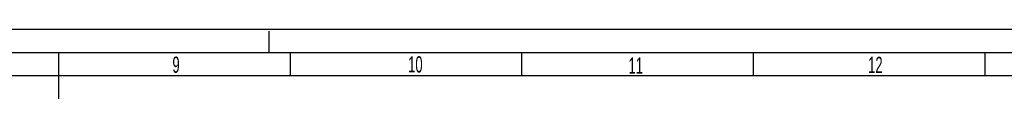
# Model space of a CAD drawing. Header units: millimetres. Extents: x 0 to 841, y 0 to 594.
# Tile 98 of 127: x 417 to 630, y 579 to 594. Entities that reach past the tile are written whole.
import ezdxf

# ---------------------------------------------------------------- set-up
doc = ezdxf.new("R2010")
doc.units = ezdxf.units.MM
doc.header["$LTSCALE"] = 46.255
doc.linetypes.add('DASHED', pattern=[0.2, 0.1, -0.1])
doc.layers.get('0').update_dxf_attribs({"linetype": 'CONTINUOUS'})
doc.styles.add('TEXTSTYLE_2', font='txt', dxfattribs={"width": 0.6})

msp = doc.modelspace()

# ---------------------------------------------------------------- linework, layer by layer
at = {"color": 7, "linetype": 'CONTINUOUS'}
for p, q in [((0, 594), (841, 594)), ((425.5, 589), (425.5, 579)), ((475.5, 589), (475.5, 584)), ((525.5, 589), (525.5, 584)), ((575.5, 589), (575.5, 584)), ((625.5, 589), (625.5, 584)), ((20, 584), (831, 584))]:
    msp.add_line(p, q, dxfattribs=at)
at = {"color": 7, "linetype": 'DASHED'}
msp.add_line((471, 589), (471, 594), dxfattribs=at)
at = {"color": 2, "linetype": 'CONTINUOUS'}
msp.add_line((15, 589), (836, 589), dxfattribs=at)

# ---------------------------------------------------------------- texts
at = {"color": 5, "linetype": 'CONTINUOUS', "char_height": 3.5, "attachment_point": 1, "line_spacing_factor": 0.9, "style": 'TEXTSTYLE_2'}
for s, insert, width in [('9', (450.0747, 588.0982), 2.1), ('10', (500.9845, 588.1644), 4.2), ('11', (548.5869, 587.9115), 4.2), ('12', (600.3371, 588.0672), 4.2)]:
    msp.add_mtext(s, dxfattribs=dict(at, insert=insert, width=width))

doc.saveas('drawing.dxf')
